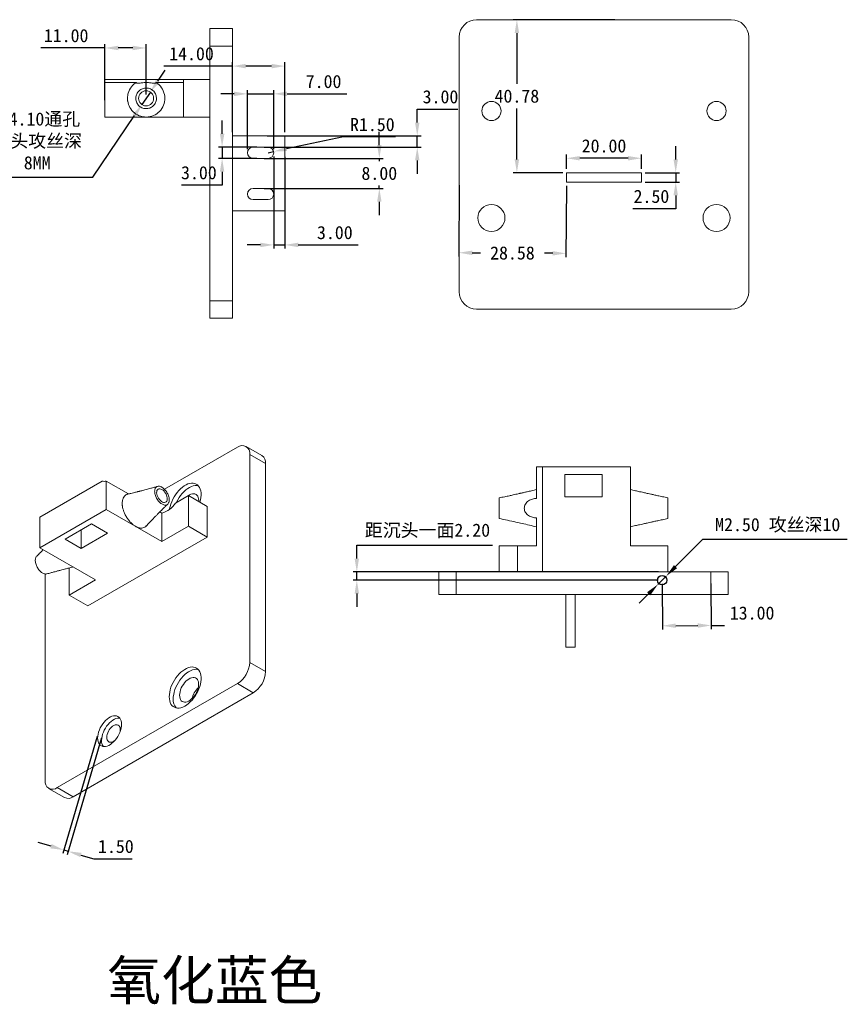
# Model space of a CAD drawing. Header units: millimetres. Extents: x -26 to 389, y 4 to 309.
# Tile 2 of 2: x 169 to 389, y 4 to 266. Entities that reach past the tile are written whole.
import ezdxf

# ---------------------------------------------------------------- set-up
doc = ezdxf.new("R2010")
doc.units = ezdxf.units.MM
doc.header["$PDSIZE"] = -1
doc.dimstyles.new('ISO-25', dxfattribs={"dimtxt": 2.5, "dimasz": 2.5, "dimexe": 1.25, "dimexo": 0.625, "dimtad": 1, "dimtxsty": 'Standard', "dimcen": 2.5, "dimadec": 0, "dimazin": 0, "dimtfac": 1, "dimtmove": 0, "dimatfit": 3, "dimfxl": 0, "dimarcsym": 0})

# ---------------------------------------------------------------- blocks, each defined once
blk = doc.blocks.new('*D24')
at = {"color": 4, "lineweight": -2, "transparency": 16777216}
for p, q in [((191.45, 258.76), (174.35, 258.76)), ((191.45, 244.84), (191.45, 259.76)), ((198.9, 258.76), (195.01, 258.76)), ((202.45, 246.34), (202.45, 259.76))]:
    blk.add_line(p, q, dxfattribs=at)
at = {"color": 4, "transparency": 16777216}
for points in [[(195.01, 259.36), (195.01, 258.17), (191.45, 258.76)], [(198.9, 259.36), (198.9, 258.17), (202.45, 258.76)]]:
    blk.add_solid(points, dxfattribs=at)
at = {"layer": 'Defpoints', "color": 0, "transparency": 16777216}
for p in [(191.45, 258.76), (202.45, 245.34), (191.45, 243.84)]:
    blk.add_point(p, dxfattribs=at)
at = {"color": 4, "transparency": 16777216, "insert": (181.12, 262.04), "char_height": 3.5, "attachment_point": 5}
blk.add_mtext('11.00', dxfattribs=at)
blk = doc.blocks.new('*D25')
at = {"color": 4, "lineweight": -2, "transparency": 16777216}
for p, q in [((205.56, 249.95), (207.55, 252.89)), ((203.57, 247), (201.33, 243.69)), ((188.26, 224.34), (199.34, 240.74)), ((161.21, 224.34), (188.26, 224.34))]:
    blk.add_line(p, q, dxfattribs=at)
at = {"color": 4, "transparency": 16777216}
for points in [[(205.07, 250.28), (206.05, 249.61), (203.57, 247)], [(198.85, 241.07), (199.83, 240.41), (201.33, 243.69)]]:
    blk.add_solid(points, dxfattribs=at)
at = {"layer": 'Defpoints', "color": 0, "transparency": 16777216}
for p in [(203.57, 247), (201.33, 243.69)]:
    blk.add_point(p, dxfattribs=at)
at = {"color": 4, "transparency": 16777216, "insert": (173.41, 233.98), "char_height": 3.5, "width": 26.6583, "attachment_point": 5}
blk.add_mtext('{\\fSimSun|b0|i0|c134|p2;Φ4.10通孔两头攻丝深8MM}', dxfattribs=at)
blk = doc.blocks.new('*D28')
at = {"color": 4, "lineweight": -2, "transparency": 16777216}
for p, q in [((189.43, 75.23), (180.24, 44.06)), ((190.56, 74.89), (181.37, 43.72)), ((177.11, 46.02), (173.7, 47.03)), ((180.52, 45.02), (181.65, 44.68)), ((185.07, 43.68), (188.48, 42.67)), ((188.48, 42.67), (198.75, 42.67))]:
    blk.add_line(p, q, dxfattribs=at)
at = {"color": 4, "transparency": 16777216}
for points in [[(177.28, 46.59), (176.94, 45.45), (180.52, 45.02)], [(185.23, 44.25), (184.9, 43.11), (181.65, 44.68)]]:
    blk.add_solid(points, dxfattribs=at)
at = {"layer": 'Defpoints', "color": 0, "transparency": 16777216}
for p in [(189.71, 76.19), (190.84, 75.85), (181.65, 44.68)]:
    blk.add_point(p, dxfattribs=at)
at = {"color": 4, "transparency": 16777216, "insert": (194.38, 45.95), "char_height": 3.5, "attachment_point": 5}
blk.add_mtext('1.50', dxfattribs=at)
blk = doc.blocks.new('*D29')
at = {"color": 4, "lineweight": -2, "transparency": 16777216}
for p, q in [((350.74, 127.76), (343.58, 120.54)), ((389.36, 127.76), (350.74, 127.76)), ((338.89, 115.81), (341.08, 118.01)), ((336.39, 113.29), (333.89, 110.76))]:
    blk.add_line(p, q, dxfattribs=at)
at = {"color": 4, "transparency": 16777216}
for points in [[(343.16, 120.96), (344, 120.12), (341.08, 118.01)], [(335.97, 113.7), (336.81, 112.87), (338.89, 115.81)]]:
    blk.add_solid(points, dxfattribs=at)
at = {"layer": 'Defpoints', "color": 0, "transparency": 16777216}
for p in [(338.89, 115.81), (341.08, 118.01)]:
    blk.add_point(p, dxfattribs=at)
at = {"color": 4, "transparency": 16777216, "insert": (370.81, 131.55), "char_height": 3.5, "attachment_point": 5}
blk.add_mtext('M2.50 {\\fSimSun|b0|i0|c134|p2;攻丝深}10', dxfattribs=at)
blk = doc.blocks.new('*D30')
at = {"color": 4, "lineweight": -2, "transparency": 16777216}
for p, q in [((258.61, 122.67), (258.61, 126.23)), ((258.61, 126.23), (294.77, 126.23)), ((339.05, 119.11), (257.61, 119.11)), ((258.61, 116.91), (258.61, 119.11)), ((338.98, 116.91), (257.61, 116.91)), ((258.61, 113.36), (258.61, 109.8))]:
    blk.add_line(p, q, dxfattribs=at)
at = {"color": 4, "transparency": 16777216}
for points in [[(258.02, 122.67), (259.2, 122.67), (258.61, 119.11)], [(258.02, 113.36), (259.2, 113.36), (258.61, 116.91)]]:
    blk.add_solid(points, dxfattribs=at)
at = {"layer": 'Defpoints', "color": 0, "transparency": 16777216}
for p in [(258.61, 119.11), (340.05, 119.11), (339.98, 116.91)]:
    blk.add_point(p, dxfattribs=at)
at = {"color": 4, "transparency": 16777216, "insert": (277.45, 130.06), "char_height": 3.5, "attachment_point": 5}
blk.add_mtext('{\\fSimSun|b0|i0|c134|p2;距沉头一面}2.20', dxfattribs=at)
blk = doc.blocks.new('*D31')
at = {"color": 4, "lineweight": -2, "transparency": 16777216}
for p, q in [((339.99, 115.91), (340.08, 103.77)), ((352.99, 116.01), (353.08, 103.86)), ((343.63, 104.79), (349.52, 104.83)), ((353.07, 104.86), (356.63, 104.88))]:
    blk.add_line(p, q, dxfattribs=at)
at = {"color": 4, "transparency": 16777216}
for points in [[(343.62, 105.39), (343.63, 104.2), (340.07, 104.77)], [(349.51, 105.43), (349.52, 104.24), (353.07, 104.86)]]:
    blk.add_solid(points, dxfattribs=at)
at = {"layer": 'Defpoints', "color": 0, "transparency": 16777216}
for p in [(339.98, 116.91), (352.98, 117.01), (353.07, 104.86)]:
    blk.add_point(p, dxfattribs=at)
at = {"color": 4, "transparency": 16777216, "insert": (363.98, 108.16), "char_height": 3.5, "attachment_point": 5}
blk.add_mtext('13.00', dxfattribs=at)
blk = doc.blocks.new('*D33')
at = {"color": 4, "lineweight": -2, "transparency": 16777216}
for p, q in [((255.1, 235.06), (239.9, 231.88)), ((268.88, 235.06), (255.1, 235.06)), ((234.95, 230.84), (236.42, 231.15))]:
    blk.add_line(p, q, dxfattribs=at)
at = {"color": 4, "transparency": 16777216}
blk.add_solid([(239.78, 232.46), (240.02, 231.3), (236.42, 231.15)], dxfattribs=at)
at = {"layer": 'Defpoints', "color": 0, "transparency": 16777216}
for p in [(236.42, 231.15), (234.95, 230.84)]:
    blk.add_point(p, dxfattribs=at)
at = {"color": 4, "transparency": 16777216, "insert": (262.75, 238.34), "char_height": 3.5, "attachment_point": 5}
blk.add_mtext('R1.50', dxfattribs=at)
blk = doc.blocks.new('*D34')
at = {"color": 4, "lineweight": -2, "transparency": 16777216}
for p, q in [((222.7, 235.9), (222.7, 239.45)), ((231.95, 232.34), (221.7, 232.34)), ((222.7, 232.34), (222.7, 229.34)), ((231.95, 229.34), (221.7, 229.34)), ((222.7, 225.79), (222.7, 222.23)), ((222.7, 222.23), (211.85, 222.23))]:
    blk.add_line(p, q, dxfattribs=at)
at = {"color": 4, "transparency": 16777216}
for points in [[(222.11, 235.9), (223.3, 235.9), (222.7, 232.34)], [(222.11, 225.79), (223.3, 225.79), (222.7, 229.34)]]:
    blk.add_solid(points, dxfattribs=at)
at = {"layer": 'Defpoints', "color": 0, "transparency": 16777216}
for p in [(232.95, 232.34), (222.7, 229.34), (232.95, 229.34)]:
    blk.add_point(p, dxfattribs=at)
at = {"color": 4, "transparency": 16777216, "insert": (216.51, 225.5), "char_height": 3.5, "attachment_point": 5}
blk.add_mtext('3.00', dxfattribs=at)
blk = doc.blocks.new('*D35')
at = {"color": 4, "lineweight": -2, "transparency": 16777216}
for p, q in [((229.45, 231.84), (229.45, 247.54)), ((236.45, 231.84), (236.45, 247.54)), ((225.9, 246.54), (222.34, 246.54)), ((229.45, 246.54), (236.45, 246.54)), ((240.01, 246.54), (255.95, 246.54))]:
    blk.add_line(p, q, dxfattribs=at)
at = {"color": 4, "transparency": 16777216}
for points in [[(225.9, 247.13), (225.9, 245.94), (229.45, 246.54)], [(240.01, 247.13), (240.01, 245.94), (236.45, 246.54)]]:
    blk.add_solid(points, dxfattribs=at)
at = {"layer": 'Defpoints', "color": 0, "transparency": 16777216}
for p in [(236.45, 246.54), (229.45, 230.84), (236.45, 230.84)]:
    blk.add_point(p, dxfattribs=at)
at = {"color": 4, "transparency": 16777216, "insert": (249.75, 249.81), "char_height": 3.5, "attachment_point": 5}
blk.add_mtext('7.00', dxfattribs=at)
blk = doc.blocks.new('*D36')
at = {"color": 4, "lineweight": -2, "transparency": 16777216}
for p, q in [((236.45, 229.84), (236.45, 205.28)), ((239.45, 229.74), (239.45, 205.28)), ((232.9, 206.28), (229.34, 206.28)), ((236.45, 206.28), (239.45, 206.28)), ((243.01, 206.28), (258.95, 206.28))]:
    blk.add_line(p, q, dxfattribs=at)
at = {"color": 4, "transparency": 16777216}
for points in [[(232.9, 206.87), (232.9, 205.68), (236.45, 206.28)], [(243.01, 206.87), (243.01, 205.68), (239.45, 206.28)]]:
    blk.add_solid(points, dxfattribs=at)
at = {"layer": 'Defpoints', "color": 0, "transparency": 16777216}
for p in [(236.45, 230.84), (239.45, 230.74), (239.45, 206.28)]:
    blk.add_point(p, dxfattribs=at)
at = {"color": 4, "transparency": 16777216, "insert": (252.75, 209.55), "char_height": 3.5, "attachment_point": 5}
blk.add_mtext('3.00', dxfattribs=at)
blk = doc.blocks.new('*D37')
at = {"color": 4, "lineweight": -2, "transparency": 16777216}
for p, q in [((274.72, 238.9), (274.72, 242.45)), ((274.72, 242.45), (285.58, 242.45)), ((234.7, 235.34), (275.72, 235.34)), ((274.72, 232.34), (274.72, 235.34)), ((233.95, 232.34), (275.72, 232.34)), ((274.72, 228.79), (274.72, 225.23))]:
    blk.add_line(p, q, dxfattribs=at)
at = {"color": 4, "transparency": 16777216}
for points in [[(274.13, 238.9), (275.31, 238.9), (274.72, 235.34)], [(274.13, 228.79), (275.31, 228.79), (274.72, 232.34)]]:
    blk.add_solid(points, dxfattribs=at)
at = {"layer": 'Defpoints', "color": 0, "transparency": 16777216}
for p in [(233.7, 235.34), (274.72, 235.34), (232.95, 232.34)]:
    blk.add_point(p, dxfattribs=at)
at = {"color": 4, "transparency": 16777216, "insert": (280.91, 245.73), "char_height": 3.5, "attachment_point": 5}
blk.add_mtext('3.00', dxfattribs=at)
blk = doc.blocks.new('*D38')
at = {"color": 4, "lineweight": -2, "transparency": 16777216}
for p, q in [((264.61, 232.9), (264.61, 236.45)), ((233.95, 229.34), (265.61, 229.34)), ((264.61, 229.34), (264.61, 228.62)), ((233.95, 221.34), (265.61, 221.34)), ((264.61, 221.34), (264.61, 222.07)), ((264.61, 217.79), (264.61, 214.23))]:
    blk.add_line(p, q, dxfattribs=at)
at = {"color": 4, "transparency": 16777216}
for points in [[(264.02, 232.9), (265.2, 232.9), (264.61, 229.34)], [(264.02, 217.79), (265.2, 217.79), (264.61, 221.34)]]:
    blk.add_solid(points, dxfattribs=at)
at = {"layer": 'Defpoints', "color": 0, "transparency": 16777216}
for p in [(232.95, 229.34), (232.95, 221.34), (264.61, 221.34)]:
    blk.add_point(p, dxfattribs=at)
at = {"color": 4, "transparency": 16777216, "insert": (264.61, 225.34), "char_height": 3.5, "attachment_point": 5}
blk.add_mtext('8.00', dxfattribs=at)
blk = doc.blocks.new('*D39')
at = {"color": 4, "lineweight": -2, "transparency": 16777216}
for p, q in [((285.92, 222.21), (285.8, 203.2)), ((314.49, 222.03), (314.37, 203.02)), ((289.36, 204.17), (291.57, 204.16)), ((310.82, 204.04), (308.61, 204.05))]:
    blk.add_line(p, q, dxfattribs=at)
at = {"color": 4, "transparency": 16777216}
for points in [[(289.36, 204.77), (289.36, 203.58), (285.8, 204.2)], [(310.83, 204.63), (310.82, 203.45), (314.38, 204.02)]]:
    blk.add_solid(points, dxfattribs=at)
at = {"layer": 'Defpoints', "color": 0, "transparency": 16777216}
for p in [(285.92, 223.21), (314.5, 223.03), (285.8, 204.2)]:
    blk.add_point(p, dxfattribs=at)
at = {"color": 4, "transparency": 16777216, "insert": (300.09, 204.11), "char_height": 3.5, "attachment_point": 5}
blk.add_mtext('28.58', dxfattribs=at)
blk = doc.blocks.new('*D40')
at = {"color": 4, "lineweight": -2, "transparency": 16777216}
for p, q in [((327.37, 266.3), (300.28, 266.3)), ((301.28, 262.75), (301.28, 249.19)), ((301.28, 229.08), (301.28, 242.64)), ((313.5, 225.53), (300.28, 225.53))]:
    blk.add_line(p, q, dxfattribs=at)
at = {"color": 4, "transparency": 16777216}
for points in [[(300.68, 262.75), (301.87, 262.75), (301.28, 266.3)], [(300.68, 229.08), (301.87, 229.08), (301.28, 225.53)]]:
    blk.add_solid(points, dxfattribs=at)
at = {"layer": 'Defpoints', "color": 0, "transparency": 16777216}
for p in [(301.28, 266.3), (328.37, 266.3), (314.5, 225.53)]:
    blk.add_point(p, dxfattribs=at)
at = {"color": 4, "transparency": 16777216, "insert": (301.28, 245.92), "char_height": 3.5, "attachment_point": 5}
blk.add_mtext('40.78', dxfattribs=at)
blk = doc.blocks.new('*D41')
at = {"color": 4, "lineweight": -2, "transparency": 16777216}
for p, q in [((314.5, 226.53), (314.5, 230.38)), ((330.94, 229.38), (318.05, 229.38)), ((334.5, 226.53), (334.5, 230.38))]:
    blk.add_line(p, q, dxfattribs=at)
at = {"color": 4, "transparency": 16777216}
for points in [[(318.05, 229.97), (318.05, 228.78), (314.5, 229.38)], [(330.94, 229.97), (330.94, 228.78), (334.5, 229.38)]]:
    blk.add_solid(points, dxfattribs=at)
at = {"layer": 'Defpoints', "color": 0, "transparency": 16777216}
for p in [(314.5, 229.38), (314.5, 225.53), (334.5, 225.53)]:
    blk.add_point(p, dxfattribs=at)
at = {"color": 4, "transparency": 16777216, "insert": (324.5, 232.65), "char_height": 3.5, "attachment_point": 5}
blk.add_mtext('20.00', dxfattribs=at)
blk = doc.blocks.new('*D42')
at = {"color": 4, "lineweight": -2, "transparency": 16777216}
for p, q in [((343.62, 229.08), (343.62, 232.64)), ((335.5, 225.53), (344.62, 225.53)), ((343.62, 225.53), (343.62, 223.03)), ((335.5, 223.03), (344.62, 223.03)), ((343.62, 219.47), (343.62, 215.92)), ((343.62, 215.92), (332.18, 215.92))]:
    blk.add_line(p, q, dxfattribs=at)
at = {"color": 4, "transparency": 16777216}
for points in [[(343.03, 229.08), (344.22, 229.08), (343.62, 225.53)], [(343.03, 219.47), (344.22, 219.47), (343.62, 223.03)]]:
    blk.add_solid(points, dxfattribs=at)
at = {"layer": 'Defpoints', "color": 0, "transparency": 16777216}
for p in [(334.5, 225.53), (334.5, 223.03), (343.62, 223.03)]:
    blk.add_point(p, dxfattribs=at)
at = {"color": 4, "transparency": 16777216, "insert": (337.14, 219.19), "char_height": 3.5, "attachment_point": 5}
blk.add_mtext('2.50', dxfattribs=at)
blk = doc.blocks.new('*D43')
at = {"color": 4, "lineweight": -2, "transparency": 16777216}
for p, q in [((225.45, 236.34), (225.45, 254.94)), ((239.45, 236.34), (239.45, 254.94)), ((225.45, 253.94), (207.18, 253.94)), ((235.9, 253.94), (229.01, 253.94))]:
    blk.add_line(p, q, dxfattribs=at)
at = {"color": 4, "transparency": 16777216}
for points in [[(229.01, 254.53), (229.01, 253.34), (225.45, 253.94)], [(235.9, 254.53), (235.9, 253.34), (239.45, 253.94)]]:
    blk.add_solid(points, dxfattribs=at)
at = {"layer": 'Defpoints', "color": 0, "transparency": 16777216}
for p in [(225.45, 253.94), (225.45, 235.34), (239.45, 235.34)]:
    blk.add_point(p, dxfattribs=at)
at = {"color": 4, "transparency": 16777216, "insert": (214.54, 257.21), "char_height": 3.5, "attachment_point": 5}
blk.add_mtext('14.00', dxfattribs=at)

msp = doc.modelspace()

# ---------------------------------------------------------------- linework, layer by layer
at = {"color": 7, "linetype": 'Continuous', "lineweight": 15}
for p, q in [((290.557, 266.303), (358.437, 266.303)), ((219.452, 263.917), (225.452, 263.917)), ((219.452, 259.282), (219.452, 263.917)), ((225.452, 263.917), (225.452, 259.282)), ((285.922, 193.788), (285.922, 261.668)), ((363.072, 261.668), (363.072, 193.788)), ((225.452, 259.282), (219.452, 259.282)), ((219.452, 191.402), (219.452, 259.282)), ((225.452, 191.402), (225.452, 259.282)), ((191.452, 250.342), (191.452, 249.603)), ((212.452, 250.342), (191.452, 250.342)), ((191.452, 249.603), (199.877, 249.603)), ((191.452, 240.342), (191.452, 249.603)), ((205.027, 249.603), (212.452, 249.603)), ((219.452, 250.342), (212.452, 250.342)), ((212.452, 240.342), (212.452, 250.342)), ((191.452, 240.342), (212.452, 240.342)), ((219.452, 240.342), (212.452, 240.342)), ((239.452, 235.342), (225.452, 235.342)), ((239.452, 235.342), (239.452, 215.342)), ((234.952, 232.342), (230.952, 232.342)), ((230.952, 229.342), (234.952, 229.342)), ((314.497, 225.528), (314.497, 223.028)), ((334.497, 225.528), (314.497, 225.528)), ((334.497, 223.028), (334.497, 225.528)), ((234.952, 221.342), (230.952, 221.342)), ((314.497, 223.028), (334.497, 223.028)), ((230.952, 218.342), (234.952, 218.342)), ((239.452, 215.342), (225.452, 215.342)), ((219.452, 186.767), (219.452, 191.402)), ((219.452, 191.402), (225.452, 191.402)), ((225.452, 191.402), (225.452, 186.767)), ((358.437, 189.153), (290.557, 189.153)), ((225.452, 186.767), (219.452, 186.767)), ((226.775, 152.35), (207.358, 141.141)), ((233.335, 150.13), (229.092, 152.58)), ((230.053, 95.031), (230.053, 150.458)), ((234.295, 148.008), (230.053, 150.458)), ((234.295, 92.582), (234.295, 148.008)), ((306.545, 147.113), (306.545, 138.688)), ((308.111, 147.113), (306.545, 147.113)), ((308.111, 119.113), (308.111, 147.113)), ((308.111, 147.113), (331.545, 147.113)), ((331.545, 147.113), (331.545, 126.113)), ((324.045, 145.113), (314.045, 145.113)), ((314.045, 145.113), (314.045, 139.113)), ((324.045, 139.113), (324.045, 145.113)), ((190.708, 143.304), (174.138, 133.738)), ((191.816, 135.778), (191.816, 143.34)), ((191.816, 143.34), (197.773, 139.901)), ((213.736, 139.453), (210.248, 137.439)), ((218.686, 136.596), (213.736, 139.453)), ((213.736, 131.288), (213.736, 139.453)), ((314.045, 139.113), (324.045, 139.113)), ((216.458, 138.168), (216.447, 137.888)), ((218.686, 136.596), (218.686, 128.43)), ((174.138, 125.573), (191.816, 135.778)), ((191.816, 135.778), (206.665, 127.206)), ((206.08, 135.105), (206.665, 134.768)), ((206.665, 134.768), (206.665, 127.206)), ((174.138, 133.738), (174.138, 125.573)), ((180.856, 127.818), (187.927, 131.9)), ((187.927, 131.9), (192.169, 129.451)), ((206.665, 127.206), (213.736, 131.288)), ((218.686, 128.43), (213.736, 131.288)), ((306.545, 133.538), (306.545, 126.113)), ((185.098, 125.369), (185.098, 130.267)), ((192.169, 129.451), (185.098, 125.369)), ((185.098, 125.369), (180.856, 127.818)), ((218.686, 128.43), (186.866, 110.061)), ((296.545, 119.113), (296.545, 126.113)), ((296.545, 126.113), (301.478, 126.113)), ((301.478, 126.113), (301.478, 119.113)), ((301.478, 126.113), (306.545, 126.113)), ((331.545, 126.113), (341.545, 126.113)), ((341.545, 126.113), (341.545, 119.113)), ((174.138, 125.573), (188.987, 117.001)), ((175.499, 118.593), (175.499, 63.538)), ((181.916, 120.178), (181.916, 112.919)), ((280.47, 113.113), (280.47, 119.113)), ((280.47, 119.113), (285.105, 119.113)), ((285.105, 119.113), (285.105, 113.113)), ((285.105, 119.113), (352.985, 119.113)), ((352.985, 113.113), (352.985, 119.113)), ((352.985, 119.113), (357.62, 119.113)), ((357.62, 119.113), (357.62, 113.113)), ((181.916, 112.919), (188.987, 117.001)), ((181.916, 112.919), (186.866, 110.061)), ((285.105, 113.113), (280.47, 113.113)), ((285.105, 113.113), (352.985, 113.113)), ((314.345, 99.113), (314.345, 113.113)), ((316.845, 99.113), (316.845, 113.113)), ((357.62, 113.113), (352.985, 113.113)), ((316.845, 99.113), (314.345, 99.113)), ((230.053, 95.031), (234.295, 92.582)), ((178.777, 61.645), (226.775, 89.354)), ((231.018, 86.905), (226.775, 89.354)), ((183.019, 59.196), (231.018, 86.905)), ((176.459, 61.416), (180.702, 58.966)), ((178.777, 61.645), (183.019, 59.196))]:
    msp.add_line(p, q, dxfattribs=at)
at = {"color": 7, "linetype": 'Continuous', "lineweight": 15, "flags": 128}
for points in [[(216.772, 137.7), (216.775, 137.71), (216.939, 138.355), (217.045, 138.985), (217.092, 139.592), (217.08, 140.166), (217.007, 140.7), (216.876, 141.187), (216.688, 141.618), (216.446, 141.989), (216.153, 142.294), (215.814, 142.529), (215.433, 142.689), (215.015, 142.774), (214.567, 142.782), (214.095, 142.713), (213.605, 142.567), (213.104, 142.347), (212.6, 142.056), (212.1, 141.698), (211.61, 141.278), (211.137, 140.802), (210.689, 140.277), (210.272, 139.71), (209.89, 139.109), (209.551, 138.483), (209.258, 137.84), (209.016, 137.19), (208.828, 136.541), (208.697, 135.903), (208.682, 135.802)], [(210.466, 137.566), (210.541, 137.725), (210.869, 138.354), (211.24, 138.96), (211.648, 139.534), (212.088, 140.068), (212.554, 140.555), (213.039, 140.988), (213.536, 141.361), (214.039, 141.668), (214.539, 141.906), (215.031, 142.07), (215.507, 142.159), (215.961, 142.171), (216.335, 142.119)], [(206.665, 141.086), (206.38, 141.217), (206.107, 141.275), (205.857, 141.259), (205.64, 141.169), (205.465, 141.009), (205.339, 140.785), (205.267, 140.507), (205.253, 140.185), (205.296, 139.834), (205.395, 139.466), (205.547, 139.099), (205.744, 138.745), (205.979, 138.421), (206.242, 138.139), (206.522, 137.91), (206.808, 137.745), (207.088, 137.65), (207.351, 137.628), (207.586, 137.682), (207.783, 137.807), (207.935, 138), (208.034, 138.253), (208.077, 138.554), (208.063, 138.893), (207.991, 139.254), (207.865, 139.624), (207.69, 139.986), (207.473, 140.327), (207.223, 140.631), (206.95, 140.888), (206.665, 141.086)], [(213.313, 139.209), (213.621, 139.45), (214.01, 139.692), (214.397, 139.864), (214.773, 139.962), (215.129, 139.983), (215.456, 139.927), (215.747, 139.796), (215.995, 139.592), (216.194, 139.32), (216.34, 138.986), (216.429, 138.6), (216.458, 138.168)], [(208.61, 85.869), (208.639, 85.307), (208.728, 84.787), (208.875, 84.316), (209.078, 83.902), (209.333, 83.55), (209.638, 83.265), (209.988, 83.05), (210.379, 82.91), (210.804, 82.845), (211.258, 82.858), (211.734, 82.947), (212.226, 83.111), (212.726, 83.349), (213.229, 83.656), (213.726, 84.029), (214.211, 84.462), (214.677, 84.949), (215.117, 85.483), (215.525, 86.057), (215.896, 86.663), (216.224, 87.292), (216.505, 87.936), (216.735, 88.585), (216.91, 89.23), (217.028, 89.862), (217.087, 90.473), (217.087, 91.054), (217.028, 91.596), (216.91, 92.092), (216.735, 92.535), (216.505, 92.919), (216.224, 93.238), (215.896, 93.488), (215.525, 93.666), (215.117, 93.769), (214.677, 93.795), (214.211, 93.744), (213.726, 93.617), (213.229, 93.416), (212.726, 93.143), (212.226, 92.802), (211.734, 92.399), (211.258, 91.938), (210.804, 91.426), (210.379, 90.871), (209.988, 90.28), (209.638, 89.661), (209.333, 89.024), (209.078, 88.377), (208.875, 87.728), (208.728, 87.088), (208.639, 86.466), (208.61, 85.869)], [(216.335, 93.127), (216.178, 93.156), (215.737, 93.182), (215.272, 93.132), (214.787, 93.005), (214.29, 92.803), (213.787, 92.531), (213.286, 92.19), (212.794, 91.786), (212.318, 91.326), (211.864, 90.814), (211.439, 90.259), (211.049, 89.668), (210.699, 89.049), (210.394, 88.412), (210.138, 87.764), (209.936, 87.116), (209.789, 86.476), (209.7, 85.853), (209.67, 85.257)], [(211.367, 86.237), (211.397, 85.805), (211.486, 85.418), (211.632, 85.085), (211.831, 84.813), (212.079, 84.609), (212.37, 84.477), (212.697, 84.422), (213.052, 84.443), (213.428, 84.54), (213.815, 84.712), (214.205, 84.954), (214.587, 85.261), (214.954, 85.625), (215.297, 86.037), (215.606, 86.489), (215.877, 86.97), (216.101, 87.467), (216.274, 87.97), (216.391, 88.467), (216.451, 88.946), (216.451, 89.396), (216.391, 89.807), (216.274, 90.168), (216.101, 90.471), (215.877, 90.71), (215.606, 90.878), (215.297, 90.972), (214.954, 90.99), (214.587, 90.93), (214.205, 90.795), (213.815, 90.587), (213.428, 90.312), (213.052, 89.976), (212.697, 89.586), (212.37, 89.153), (212.079, 88.686), (211.831, 88.195), (211.632, 87.693), (211.486, 87.192), (211.397, 86.702), (211.367, 86.237)], [(189.518, 74.848), (189.547, 74.364), (189.636, 73.924), (189.781, 73.536), (189.981, 73.206), (190.231, 72.941), (190.528, 72.745), (190.865, 72.623), (191.236, 72.577), (191.634, 72.607), (192.052, 72.713), (192.482, 72.893), (192.917, 73.144), (193.347, 73.461), (193.765, 73.837), (194.164, 74.267), (194.535, 74.742), (194.871, 75.253), (195.168, 75.791), (195.418, 76.345), (195.618, 76.905), (195.764, 77.462), (195.852, 78.004), (195.882, 78.521), (195.852, 79.005), (195.764, 79.445), (195.618, 79.833), (195.418, 80.163), (195.168, 80.428), (194.871, 80.624), (194.535, 80.746), (194.164, 80.792), (193.765, 80.762), (193.347, 80.656), (192.917, 80.476), (192.482, 80.225), (192.052, 79.908), (191.634, 79.532), (191.236, 79.102), (190.865, 78.627), (190.528, 78.116), (190.231, 77.579), (189.981, 77.024), (189.781, 76.464), (189.636, 75.907), (189.547, 75.365), (189.518, 74.848)], [(195.416, 80.166), (195.224, 80.18), (194.826, 80.15), (194.408, 80.044), (193.977, 79.863), (193.543, 79.613), (193.113, 79.296), (192.695, 78.919), (192.296, 78.49), (191.925, 78.015), (191.588, 77.504), (191.292, 76.966), (191.042, 76.412), (190.842, 75.851), (190.696, 75.295), (190.608, 74.753), (190.578, 74.235)], [(195.512, 76.589), (195.556, 76.922), (195.556, 77.296), (195.498, 77.63), (195.385, 77.914), (195.219, 78.138), (195.006, 78.297), (194.754, 78.383), (194.469, 78.396), (194.161, 78.334), (193.841, 78.199), (193.518, 77.996), (193.203, 77.731), (192.906, 77.413), (192.636, 77.051), (192.402, 76.658), (192.212, 76.247), (192.072, 75.829), (191.986, 75.42), (191.957, 75.031), (191.957, 75.031)], [(191.957, 75.031), (191.986, 74.676), (192.072, 74.366), (192.212, 74.111), (192.402, 73.918), (192.636, 73.795), (192.906, 73.745), (193.203, 73.77), (193.518, 73.869), (193.841, 74.039), (194.161, 74.274), (194.189, 74.297)]]:
    msp.add_lwpolyline(points, dxfattribs=at)
at = {"color": 7, "linetype": 'Continuous', "lineweight": 15}
for centre, radius in [((202.452, 245.342), 2), ((294.497, 241.978), 2.55), ((354.497, 241.978), 2.55), ((294.497, 213.478), 3.6), ((354.497, 213.478), 3.6)]:
    msp.add_circle(centre, radius, dxfattribs=at)
msp.add_circle((339.985, 116.913), 1.25)
for centre, radius, start, end in [((290.557, 261.668), 4.635, 90, 180), ((358.437, 261.668), 4.635, 0, 90), ((230.952, 230.842), 1.5, 90, 180), ((234.952, 230.842), 1.5, 0, 90), ((230.952, 230.842), 1.5, 180, 270), ((234.952, 230.842), 1.5, 270, 0), ((230.952, 219.842), 1.5, 90, 180), ((234.952, 219.842), 1.5, 360, 90), ((230.952, 219.842), 1.5, 180, 270), ((234.952, 219.842), 1.5, 270, 360), ((290.557, 193.788), 4.635, 180, 270), ((358.437, 193.788), 4.635, 270, 0), ((228.045, 150.766), 2.031, 351.27016, 128.71909), ((231.997, 148.247), 2.31, 354.07253, 54.61529), ((191.175, 145.999), 2.735, 260.17172, 283.54895), ((204.679, 141.168), 6.702, 287.23633, 326.19076), ((222.964, 95.339), 7.095, 302.48735, 357.51265), ((227.207, 92.889), 7.095, 302.48713, 357.51287), ((220.429, 83.944), 5.931, 133.50614, 166.49924), ((213.025, 85.035), 3.362, 176.22385, 219.4804), ((193.161, 74.078), 2.587, 176.51231, 215.08141), ((177.506, 63.23), 2.031, 171.27016, 308.71909), ((181.664, 61.067), 2.31, 245.38656, 305.9239)]:
    msp.add_arc(centre, radius, start, end, dxfattribs=at)
for points, knots in [([(199.877, 249.603), (199.377, 249.3), (198.432, 248.472), (197.752, 247.162), (197.566, 246.318), (197.533, 246.109)], [0.50636279, 0.50636279, 0.50636279, 0.50636279, 0.5625, 0.625, 0.64525177, 0.64525177, 0.64525177, 0.64525177]), ([(197.533, 244.575), (197.623, 244.003), (198.026, 242.821), (199.262, 241.353), (201.032, 240.436), (203.018, 240.266), (204.284, 240.668), (204.855, 240.982), (205.425, 241.297), (206.442, 242.152), (207.359, 243.922), (207.529, 245.908), (206.926, 247.808), (205.927, 248.993), (205.213, 249.491), (205.027, 249.603)], [0.69448362, 0.69448362, 0.69448362, 0.69448362, 0.75, 0.8125, 0.875, 0.9375, 1, 1, 1, 1.0625, 1.125, 1.1875, 1.25, 1.3125, 1.33334739, 1.33334739, 1.33334739, 1.33334739]), ([(205.027, 249.603), (205.035, 249.546), (205.026, 249.499), (204.978, 249.423), (204.939, 249.394), (204.832, 249.355), (204.766, 249.345), (204.604, 249.341), (204.507, 249.346), (204.288, 249.369), (204.166, 249.387), (203.891, 249.426), (203.736, 249.449), (203.404, 249.49), (203.226, 249.509), (202.85, 249.537), (202.658, 249.544), (202.268, 249.545), (202.071, 249.538), (201.697, 249.511), (201.516, 249.492), (201.182, 249.45), (201.027, 249.428), (200.747, 249.388), (200.623, 249.37), (200.4, 249.347), (200.305, 249.341), (200.141, 249.345), (200.073, 249.355), (199.966, 249.394), (199.927, 249.422), (199.879, 249.498), (199.869, 249.546), (199.877, 249.603)], [0, 0, 0, 0, 0.0625, 0.0625, 0.125, 0.125, 0.1875, 0.1875, 0.25, 0.25, 0.3125, 0.3125, 0.375, 0.375, 0.4375, 0.4375, 0.5, 0.5, 0.5625, 0.5625, 0.625, 0.625, 0.6875, 0.6875, 0.75, 0.75, 0.8125, 0.8125, 0.875, 0.875, 0.9375, 0.9375, 1, 1, 1, 1]), ([(202.889, 242.627), (203.067, 242.656), (203.416, 242.748), (203.904, 242.986), (204.336, 243.315), (204.695, 243.721), (204.968, 244.19), (205.145, 244.703), (205.218, 245.24), (205.185, 245.782), (205.046, 246.307), (204.809, 246.794), (204.48, 247.226), (204.074, 247.586), (203.605, 247.859), (203.092, 248.036), (202.554, 248.108), (202.013, 248.075), (201.488, 247.937), (201, 247.699), (200.569, 247.37), (200.209, 246.964), (199.936, 246.495), (199.759, 245.982), (199.687, 245.445), (199.719, 244.903), (199.858, 244.378), (200.096, 243.891), (200.425, 243.459), (200.831, 243.099), (201.3, 242.826), (201.812, 242.649), (202.35, 242.577), (202.711, 242.599), (202.889, 242.627)], [0, 0, 0, 0, 0.0312526, 0.0625029, 0.0937523, 0.1250019, 0.156251, 0.1874999, 0.2187498, 0.2500001, 0.28125, 0.3124997, 0.3437492, 0.3749989, 0.4062489, 0.437499, 0.4687493, 0.5, 0.5312507, 0.562501, 0.5937511, 0.6250011, 0.6562508, 0.6875003, 0.71875, 0.7499999, 0.7812502, 0.8125001, 0.843749, 0.8749981, 0.9062477, 0.9374971, 0.9687474, 1, 1, 1, 1]), ([(197.533, 246.109), (197.466, 245.674), (197.454, 245.156), (197.522, 244.647), (197.533, 244.575)], [0.645251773, 0.645251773, 0.645251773, 0.645251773, 0.6875, 0.694483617, 0.694483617, 0.694483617, 0.694483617]), ([(205.492, 141.921), (205.116, 141.811), (204.436, 141.613), (203.535, 141.366), (202.792, 141.168), (202.128, 140.994), (201.557, 140.847), (201.076, 140.725), (200.741, 140.64), (200.496, 140.579), (200.382, 140.548), (200.326, 140.532), (200.221, 140.505), (199.976, 140.443), (199.563, 140.342), (199.013, 140.21), (198.337, 140.048), (197.836, 139.928), (197.563, 139.863)], [0, 0, 0, 0, 0.1409787, 0.2556684, 0.344371, 0.4254264, 0.508174, 0.560306, 0.6045173, 0.6379995, 0.6613708, 0.6667871, 0.674102, 0.7084007, 0.7619146, 0.8258173, 0.9051657, 1, 1, 1, 1]), ([(206.974, 137.057), (207.099, 137.008), (207.347, 136.941), (207.692, 136.936), (207.997, 137.028), (208.251, 137.213), (208.444, 137.484), (208.569, 137.831), (208.621, 138.24), (208.597, 138.696), (208.499, 139.181), (208.331, 139.676), (208.099, 140.163), (207.812, 140.622), (207.48, 141.036), (207.117, 141.39), (206.737, 141.669), (206.354, 141.863), (205.983, 141.964), (205.638, 141.97), (205.333, 141.877), (205.079, 141.692), (204.886, 141.421), (204.761, 141.074), (204.709, 140.665), (204.733, 140.209), (204.831, 139.724), (204.999, 139.229), (205.231, 138.742), (205.518, 138.283), (205.85, 137.869), (206.213, 137.515), (206.593, 137.236), (206.848, 137.107), (206.974, 137.057)], [0, 0, 0, 0, 0.0312526, 0.0625029, 0.0937523, 0.1250019, 0.156251, 0.1874999, 0.2187498, 0.2500001, 0.28125, 0.3124997, 0.3437492, 0.3749989, 0.4062489, 0.437499, 0.4687493, 0.5, 0.5312507, 0.562501, 0.5937511, 0.6250011, 0.6562508, 0.6875003, 0.71875, 0.7499999, 0.7812502, 0.8125001, 0.843749, 0.8749981, 0.9062477, 0.9374971, 0.9687474, 1, 1, 1, 1]), ([(197.571, 139.847), (197.47, 139.824), (197.198, 139.764), (196.815, 139.504), (196.449, 139.069), (196.217, 138.546), (196.144, 138.157), (196.116, 138.004)], [0, 0, 0, 0, 0.1314417, 0.3513264, 0.5962345, 0.841142, 1, 1, 1, 1]), ([(306.545, 141.091), (306.079, 140.98), (305.239, 140.78), (304.113, 140.516), (303.299, 140.326), (302.748, 140.199), (302.367, 140.112), (302.019, 140.032), (301.574, 139.931), (300.99, 139.8), (300.196, 139.623), (299.196, 139.405), (297.952, 139.141), (297.041, 138.961), (296.545, 138.863)], [0, 0, 0, 0, 0.1401388, 0.2529709, 0.3385424, 0.3848521, 0.4186294, 0.4529152, 0.4893763, 0.552232, 0.6279676, 0.7278498, 0.8518994, 1, 1, 1, 1]), ([(341.545, 138.863), (341.059, 138.966), (340.156, 139.158), (338.908, 139.429), (337.868, 139.656), (337.015, 139.844), (336.334, 139.994), (335.773, 140.118), (335.271, 140.229), (334.68, 140.361), (333.888, 140.537), (332.812, 140.778), (331.999, 140.96), (331.545, 141.062)], [0, 0, 0, 0, 0.1456062, 0.2703857, 0.3743086, 0.4573473, 0.5263934, 0.5785171, 0.6257155, 0.6770428, 0.7559272, 0.8635754, 1, 1, 1, 1]), ([(196.116, 138.004), (196.068, 137.676), (196.06, 137.258), (196.108, 136.815), (196.116, 136.752)], [0.645251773, 0.645251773, 0.645251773, 0.645251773, 0.6875, 0.694483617, 0.694483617, 0.694483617, 0.694483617]), ([(196.116, 136.752), (196.158, 136.496), (196.241, 135.984), (196.507, 135.154), (196.884, 134.3), (197.381, 133.452), (197.964, 132.68), (198.609, 132.009), (199.291, 131.469), (199.986, 131.077), (200.665, 130.853), (201.305, 130.798), (201.871, 130.931), (202.262, 131.131), (202.42, 131.334), (202.457, 131.381)], [0, 0, 0, 0, 0.0736256, 0.1471306, 0.2299225, 0.3127134, 0.3955011, 0.4782883, 0.5610762, 0.6438633, 0.7266535, 0.8094501, 0.8922468, 0.975037, 1, 1, 1, 1]), ([(202.469, 131.365), (202.787, 131.7), (203.371, 132.315), (204.169, 133.147), (204.813, 133.814), (205.261, 134.274), (205.56, 134.579), (205.756, 134.777), (205.956, 134.981), (206.206, 135.233), (206.546, 135.575), (207.002, 136.028), (207.571, 136.587), (207.988, 136.985), (208.215, 137.202)], [0, 0, 0, 0, 0.1678137, 0.3084709, 0.4219714, 0.5083262, 0.5443726, 0.5783461, 0.6102479, 0.6487757, 0.7069859, 0.784965, 0.8826569, 1, 1, 1, 1]), ([(296.545, 133.371), (296.545, 133.374), (296.545, 133.382), (296.545, 133.521), (296.545, 133.756), (296.545, 134.085), (296.545, 134.491), (296.545, 134.96), (296.545, 135.473), (296.545, 136.011), (296.545, 136.553), (296.545, 137.077), (296.545, 137.565), (296.545, 137.997), (296.545, 138.356), (296.545, 138.631), (296.545, 138.8), (296.545, 138.873), (296.545, 138.857), (296.545, 138.855)], [0, 0, 0, 0, 0.0509402, 0.1134344, 0.1759279, 0.2384212, 0.3009148, 0.3634089, 0.4259033, 0.4883981, 0.5508937, 0.6133894, 0.6758842, 0.7383785, 0.8008727, 0.8633663, 0.9258596, 0.9883531, 1, 1, 1, 1]), ([(306.545, 133.539), (306.357, 133.531), (306.169, 133.54), (305.793, 133.587), (305.604, 133.626), (305.23, 133.733), (305.049, 133.8), (304.697, 133.962), (304.525, 134.058), (304.205, 134.277), (304.057, 134.4), (303.788, 134.675), (303.666, 134.83), (303.467, 135.161), (303.388, 135.34), (303.279, 135.716), (303.251, 135.907), (303.249, 136.298), (303.276, 136.494), (303.381, 136.868), (303.46, 137.049), (303.657, 137.383), (303.778, 137.539), (304.047, 137.818), (304.196, 137.943), (304.519, 138.165), (304.688, 138.261), (305.042, 138.424), (305.227, 138.493), (305.599, 138.599), (305.787, 138.638), (306.165, 138.687), (306.357, 138.696), (306.545, 138.688)], [0, 0, 0, 0, 0.0625, 0.0625, 0.125, 0.125, 0.1875, 0.1875, 0.25, 0.25, 0.3125, 0.3125, 0.375, 0.375, 0.4375, 0.4375, 0.5, 0.5, 0.5625, 0.5625, 0.625, 0.625, 0.6875, 0.6875, 0.75, 0.75, 0.8125, 0.8125, 0.875, 0.875, 0.9375, 0.9375, 1, 1, 1, 1]), ([(341.545, 138.854), (341.545, 138.857), (341.545, 138.872), (341.545, 138.797), (341.545, 138.624), (341.545, 138.346), (341.545, 137.985), (341.545, 137.551), (341.545, 137.062), (341.545, 136.537), (341.545, 135.994), (341.545, 135.639), (341.545, 135.462)], [0, 0, 0, 0, 0.0232051, 0.1317376, 0.2402715, 0.3488039, 0.4573328, 0.5658622, 0.6743938, 0.7829244, 0.8914582, 1, 1, 1, 1]), ([(341.545, 135.462), (341.545, 135.289), (341.545, 134.945), (341.545, 134.478), (341.545, 134.074), (341.545, 133.747), (341.545, 133.515), (341.545, 133.38), (341.545, 133.375), (341.545, 133.372)], [0, 0, 0, 0, 0.14737031, 0.29472988, 0.44208495, 0.5894414, 0.73679499, 0.88414774, 1, 1, 1, 1]), ([(296.545, 133.363), (298.04, 133.056), (300.087, 132.635), (303.416, 131.876), (305.254, 131.44), (306.545, 131.135)], [0, 0, 0, 0, 0.4470273, 0.611602, 1, 1, 1, 1]), ([(331.545, 131.164), (331.999, 131.266), (332.812, 131.448), (333.888, 131.689), (334.68, 131.865), (335.271, 131.997), (335.773, 132.108), (336.334, 132.232), (337.015, 132.382), (337.868, 132.57), (338.908, 132.797), (340.156, 133.068), (341.059, 133.26), (341.545, 133.363)], [0, 0, 0, 0, 0.13642456, 0.24407283, 0.32295724, 0.37428453, 0.42148288, 0.47360656, 0.54265274, 0.6256914, 0.72961428, 0.85439378, 1, 1, 1, 1]), ([(175.026, 125.061), (174.915, 124.949), (174.592, 124.625), (174.013, 124.046), (173.54, 123.577), (173.28, 123.32)], [0, 0, 0, 0, 0.19157799, 0.55738093, 1, 1, 1, 1]), ([(175.993, 118.621), (175.948, 118.606), (175.803, 118.557), (175.515, 118.577), (175.145, 118.676), (174.761, 118.874), (174.382, 119.155), (174.02, 119.511), (173.689, 119.927), (173.404, 120.387), (173.173, 120.875), (173.007, 121.37), (172.911, 121.854), (172.89, 122.308), (172.942, 122.718), (173.075, 123.054), (173.192, 123.256), (173.279, 123.318), (173.28, 123.319)], [0, 0, 0, 0, 0.0311341, 0.1002494, 0.1693649, 0.238481, 0.3075979, 0.3767149, 0.4458309, 0.5149464, 0.5840618, 0.6531765, 0.7222909, 0.7914055, 0.8605207, 0.9296368, 0.998752, 1, 1, 1, 1]), ([(175.999, 118.61), (176.341, 118.703), (176.959, 118.872), (177.786, 119.093), (178.401, 119.258), (178.829, 119.372), (179.112, 119.454), (179.492, 119.556), (180.026, 119.693), (180.774, 119.882), (181.667, 120.114), (182.433, 120.312), (182.894, 120.431), (182.999, 120.458)], [0, 0, 0, 0, 0.148209, 0.2678493, 0.3589395, 0.421659, 0.4643927, 0.5147547, 0.5894723, 0.6831334, 0.8048688, 0.9557547, 1, 1, 1, 1])]:
    msp.add_open_spline(points, degree=3, knots=knots, dxfattribs=at)

# ---------------------------------------------------------------- texts
at = {"insert": (192.116, 15.538), "char_height": 10.5, "attachment_point": 1}
msp.add_mtext_dynamic_manual_height_columns('{\\fSimSun|b0|i0|c134|p2;氧化蓝色}', width=200.98434, gutter_width=17.5, heights=[0], dxfattribs=at)

# ---------------------------------------------------------------- dimensions: what is measured, and where the dimension line sits
for base, p1, p2, picture, middle in [((301.277016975, 266.30284027), (314.497007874, 225.52784027), (328.373718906, 266.30284027), '*D40', (301.277016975, 245.91534027)), ((274.721, 235.342), (232.952, 232.342), (233.696, 235.342), '*D37', (280.912, 245.728)), ((222.704, 229.342), (232.952, 232.342), (232.952, 229.342), '*D34', (216.514, 225.504)), ((264.611, 221.342), (232.952, 229.342), (232.952, 221.342), '*D38', (264.611, 225.342)), ((343.623, 223.028), (334.497, 225.528), (334.497, 223.028), '*D42', (337.141, 219.19))]:
    dim = msp.add_linear_dim(base=base, p1=p1, p2=p2, angle=90, dimstyle='ISO-25', override={"dimtxt": 3.5, "dimasz": 3.556, "dimexe": 1, "dimexo": 1, "dimgap": 1.524, "dimtih": 1, "dimtoh": 1, "dimzin": 0, "dimdsep": 46, "dimclrd": 4, "dimclre": 4, "dimclrt": 4, "dimadec": 2, "dimtzin": 0})
    dim.commit()
    dim.dimension.update_dxf_attribs({"geometry": picture, "text_midpoint": middle})
for base, p1, p2, picture, middle in [((191.452, 258.765), (202.452, 245.342), (191.452, 243.836), '*D24', (181.122, 262.039)), ((225.452, 253.936), (239.452, 235.342), (225.452, 235.342), '*D43', (214.539, 257.21)), ((236.452, 246.537), (229.452, 230.842), (236.452, 230.842), '*D35', (249.755, 249.811)), ((314.497, 229.377), (334.497, 225.528), (314.497, 225.528), '*D41', (324.497, 232.651)), ((239.452, 206.276), (236.452, 230.842), (239.452, 230.739), '*D36', (252.755, 209.55))]:
    dim = msp.add_linear_dim(base=base, p1=p1, p2=p2, dimstyle='ISO-25', override={"dimtxt": 3.5, "dimasz": 3.556, "dimexe": 1, "dimexo": 1, "dimgap": 1.524, "dimtih": 1, "dimtoh": 1, "dimzin": 0, "dimdsep": 46, "dimclrd": 4, "dimclre": 4, "dimclrt": 4, "dimadec": 2, "dimtzin": 0})
    dim.commit()
    dim.dimension.update_dxf_attribs({"geometry": picture, "text_midpoint": middle})
for p1, p2, text, picture, middle in [((203.572, 247), (201.332, 243.685), '{\\fSimSun|b0|i0|c134|p2;Φ4.10通孔两头攻丝深8MM}', '*D25', (173.407, 224.34)), ((338.894, 115.812), (341.076, 118.014), 'M2.50 {\\fSimSun|b0|i0|c134|p2;攻丝深}10', '*D29', (370.81, 127.765))]:
    dim = msp.add_diameter_dim_2p(p1=p1, p2=p2, text=text, dimstyle='ISO-25', override={"dimtxt": 3.5, "dimasz": 3.556, "dimexe": 1, "dimexo": 1, "dimgap": 1.524, "dimtih": 1, "dimtoh": 1, "dimzin": 0, "dimdsep": 46, "dimclrd": 4, "dimclre": 4, "dimclrt": 4, "dimadec": 2, "dimtzin": 0})
    dim.commit()
    dim.dimension.update_dxf_attribs({"geometry": picture, "text_midpoint": middle, "dimtype": 163})
dim = msp.add_radius_dim(center=(234.952, 230.842), mpoint=(236.42, 231.15), dimstyle='ISO-25', override={"dimtxt": 3.5, "dimasz": 3.556, "dimexe": 1, "dimexo": 1, "dimgap": 1.524, "dimtih": 1, "dimtoh": 1, "dimzin": 0, "dimdsep": 46, "dimclrd": 4, "dimclre": 4, "dimclrt": 4, "dimadec": 2, "dimtzin": 0})
dim.commit()
dim.dimension.update_dxf_attribs({"geometry": '*D33', "text_midpoint": (255.102, 235.065), "dimtype": 164})
for p1, p2, distance, picture, middle in [((314.497, 223.028), (285.922, 223.206), 19.01, '*D39', (300.091, 204.107)), ((339.985, 116.913), (352.985, 117.006), -12.146, '*D31', (363.984, 108.159))]:
    dim = msp.add_aligned_dim(p1=p1, p2=p2, distance=distance, dimstyle='ISO-25', override={"dimtxt": 3.5, "dimasz": 3.556, "dimexe": 1, "dimexo": 1, "dimgap": 1.524, "dimtih": 1, "dimtoh": 1, "dimzin": 0, "dimdsep": 46, "dimclrd": 4, "dimclre": 4, "dimclrt": 4, "dimadec": 2, "dimtzin": 0})
    dim.commit()
    dim.dimension.update_dxf_attribs({"geometry": picture, "text_midpoint": middle})
dim = msp.add_linear_dim(base=(258.611, 119.113), p1=(339.985, 116.913), p2=(340.047, 119.113), angle=90, text='{\\fSimSun|b0|i0|c134|p2;距沉头一面}<>', dimstyle='ISO-25', override={"dimtxt": 3.5, "dimasz": 3.556, "dimexe": 1, "dimexo": 1, "dimgap": 1.524, "dimtih": 1, "dimtoh": 1, "dimzin": 0, "dimdsep": 46, "dimclrd": 4, "dimclre": 4, "dimclrt": 4, "dimadec": 2, "dimtzin": 0})
dim.commit()
dim.dimension.update_dxf_attribs({"geometry": '*D30', "text_midpoint": (277.45, 130.063)})
dim = msp.add_aligned_dim(p1=(189.708, 76.185), p2=(190.842, 75.851), distance=-32.495, text='1.50', dimstyle='ISO-25', override={"dimtxt": 3.5, "dimasz": 3.556, "dimexe": 1, "dimexo": 1, "dimgap": 1.524, "dimtih": 1, "dimtoh": 1, "dimzin": 0, "dimdsep": 46, "dimclrd": 4, "dimclre": 4, "dimclrt": 4, "dimadec": 2, "dimtzin": 0})
dim.commit()
dim.dimension.update_dxf_attribs({"geometry": '*D28', "text_midpoint": (194.376, 45.946)})

doc.saveas('drawing.dxf')
